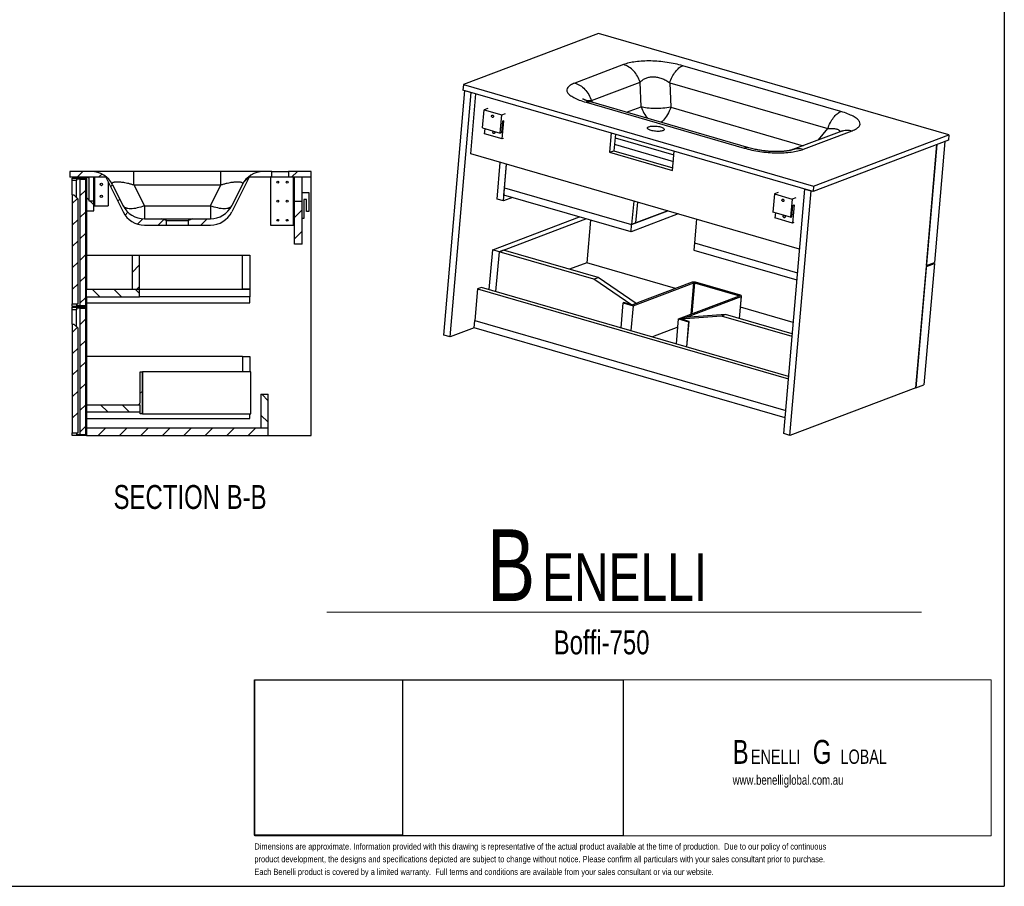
# Model space of a CAD drawing. Header units: millimetres. Extents: x 3 to 415, y 5 to 292.
# Tile 2 of 3: x 209 to 415, y 5 to 187. Entities that reach past the tile are written whole.
import ezdxf

# ---------------------------------------------------------------- set-up
doc = ezdxf.new("R2010")
doc.units = ezdxf.units.MM
doc.layers.add('FORMAT', color=179, linetype='Continuous')
doc.layers.add('LAYER_1', color=179, linetype='Continuous')
doc.styles.add('SLDTEXTSTYLE0', font='TXT', dxfattribs={"width": 0.75})

# ---------------------------------------------------------------- blocks, each defined once
blk = doc.blocks.new('BLOCK 3')
at = {"layer": 'FORMAT', "color": 179, "lineweight": 18}
for p, q in [((407.62, 51.8), (253.44, 51.8)), ((253.44, 51.8), (253.44, 19.17)), ((407.62, 19.17), (407.62, 51.8)), ((253.44, 19.17), (407.62, 19.17))]:
    blk.add_line(p, q, dxfattribs=at)
blk = doc.blocks.new('BLOCK 2')
at = {"layer": 'LAYER_1', "color": 179, "lineweight": 18}
for p, q in [((407.62, 51.8), (253.44, 51.8)), ((253.44, 51.8), (253.44, 19.17)), ((407.62, 19.17), (407.62, 51.8)), ((253.44, 19.17), (407.62, 19.17))]:
    blk.add_line(p, q, dxfattribs=at)
at = {"color": 7, "linetype": 'Continuous'}
blk.add_blockref('BLOCK 3', (0, 0), dxfattribs=at)
blk = doc.blocks.new('SW_NOTE_0')
at = {"layer": 'FORMAT', "color": 0, "attachment_point": 1, "style": 'SLDTEXTSTYLE0'}
for s, insert, char_height in [('B', (0, 19.34), 15), ('ENELLI', (11.48, 14.36), 10)]:
    blk.add_mtext(s, dxfattribs=dict(at, insert=insert, char_height=char_height))
blk = doc.blocks.new('SW_NOTE_0_1')
at = {"layer": 'FORMAT', "color": 0, "attachment_point": 1, "style": 'SLDTEXTSTYLE0'}
for s, insert, char_height in [('B', (0, 6.45), 5), ('G', (16.78, 6.45), 5), ('ENELLI', (3.83, 4.45), 3), ('LOBAL', (22.59, 4.45), 3)]:
    blk.add_mtext(s, dxfattribs=dict(at, insert=insert, char_height=char_height))

msp = doc.modelspace()

# ---------------------------------------------------------------- hatches: boundary and pattern name
at = {"layer": 'FORMAT', "linetype": 'Continuous', "lineweight": 18}
h = msp.add_hatch(dxfattribs=at)
h.set_pattern_fill('ANSI31', color=256, style=0)
edge = h.paths.add_edge_path(flags=0)
edge.add_line((238.8907, 145.1033), (235.2308, 145.1033))
edge.add_arc((235.2308, 150.1033), 5, 206.565051, 270, ccw=False)
edge.add_line((230.7587, 147.8672), (228.5726, 152.2394))
edge.add_arc((224.1005, 150.0033), 5, 26.565051, 90)
edge.add_line((224.1005, 155.0033), (219.6407, 155.0033))
edge.add_line((219.6407, 155.0033), (219.6407, 153.8033))
edge.add_line((219.6407, 153.8033), (227.1407, 153.8033))
edge.add_line((227.1407, 153.8033), (230.7587, 146.5672))
edge.add_arc((235.2308, 148.8033), 5, 206.565051, 270)
edge.add_line((235.2308, 143.8033), (239.8907, 143.8033))
edge.add_line((239.8907, 143.8033), (239.8907, 144.7956))
edge.add_line((239.8907, 144.7956), (238.8907, 145.1033))
h = msp.add_hatch(dxfattribs=at)
h.set_pattern_fill('ANSI31', color=256, style=0)
edge = h.paths.add_edge_path(flags=0)
edge.add_line((249.0505, 145.1033), (245.3907, 145.1033))
edge.add_line((245.3907, 145.1033), (244.3907, 144.7956))
edge.add_line((244.3907, 144.7956), (244.3907, 143.8033))
edge.add_line((244.3907, 143.8033), (249.0505, 143.8033))
edge.add_arc((249.0505, 148.8033), 5, 270, 333.434949)
edge.add_line((253.5226, 146.5672), (257.1407, 153.8033))
edge.add_line((257.1407, 153.8033), (261.8907, 153.8033))
edge.add_line((261.8907, 153.8033), (261.8907, 155.0033))
edge.add_line((261.8907, 155.0033), (260.1808, 155.0033))
edge.add_arc((260.1808, 150.0033), 5, 90, 153.434949)
edge.add_line((255.7087, 152.2394), (253.5226, 147.8672))
edge.add_arc((249.0505, 150.1033), 5, 270, 333.434949, ccw=False)
h = msp.add_hatch(dxfattribs=at)
h.set_pattern_fill('ANSI31', color=256, style=0)
h.paths.add_polyline_path([(270.1407, 153.8033), (270.1407, 155.0033), (265.3907, 155.0033), (265.3907, 153.8033)], flags=0)
h = msp.add_hatch(dxfattribs=at)
h.set_pattern_fill('ANSI31', color=256, angle=90, style=0)
h.paths.add_polyline_path([(221.0407, 153.4033), (222.9407, 153.4033), (222.9407, 153.1533), (223.1407, 153.1533), (223.1407, 153.6033), (220.1407, 153.6033), (220.1407, 153.1033), (221.0407, 153.1033)], flags=0)
h = msp.add_hatch(dxfattribs=at)
h.set_pattern_fill('ANSI31', color=256, style=0)
h.paths.add_polyline_path([(222.9407, 153.4033), (221.7407, 153.4033), (221.7407, 127.0033), (222.9407, 127.0033)], flags=0)
h = msp.add_hatch(dxfattribs=at)
h.set_pattern_fill('ANSI31', color=256, angle=90, style=0)
h.paths.add_polyline_path([(224.6407, 146.8033), (224.6407, 148.8033), (223.6407, 148.8033), (223.6407, 153.8033), (223.1407, 153.8033), (223.1407, 146.8033)], flags=0)
h = msp.add_hatch(dxfattribs=at)
h.set_pattern_fill('ANSI31', color=256, style=0)
h.paths.add_polyline_path([(220.1407, 127.3033), (221.3407, 127.3033), (221.3407, 149.2033), (220.4407, 150.1033), (220.1407, 150.1033)], flags=0)
h = msp.add_hatch(dxfattribs=at)
h.set_pattern_fill('ANSI31', color=256, style=0)
h.paths.add_polyline_path([(266.6407, 139.8033), (268.2407, 139.8033), (268.2407, 148.8033), (266.6407, 148.8033)], flags=0)
h = msp.add_hatch(dxfattribs=at)
h.set_pattern_fill('ANSI31', color=256, style=0)
h.paths.add_polyline_path([(234.2407, 137.5033), (232.6407, 137.5033), (232.6407, 130.4033), (234.2407, 130.4033)], flags=0)
h = msp.add_hatch(dxfattribs=at)
h.set_pattern_fill('ANSI31', color=256, angle=90, style=0)
h.paths.add_polyline_path([(223.1407, 130.4033), (223.1407, 128.8033), (234.2407, 128.8033), (234.2407, 130.4033)], flags=0)
h = msp.add_hatch(dxfattribs=at)
h.set_pattern_fill('ANSI31', color=256, angle=90, style=0)
h.paths.add_polyline_path([(221.0407, 127.0033), (221.0407, 127.3033), (220.1407, 127.3033), (220.1407, 126.8033), (223.1407, 126.8033), (223.1407, 127.2533), (222.9407, 127.2533), (222.9407, 127.0033)], flags=0)
h = msp.add_hatch(dxfattribs=at)
h.set_pattern_fill('ANSI31', color=256, angle=90, style=0)
h.paths.add_polyline_path([(221.0407, 126.4033), (222.9407, 126.4033), (222.9407, 126.1533), (223.1407, 126.1533), (223.1407, 126.6033), (220.1407, 126.6033), (220.1407, 126.1033), (221.0407, 126.1033)], flags=0)
h = msp.add_hatch(dxfattribs=at)
h.set_pattern_fill('ANSI31', color=256, style=0)
h.paths.add_polyline_path([(222.9407, 126.4033), (221.7407, 126.4033), (221.7407, 100.0033), (222.9407, 100.0033)], flags=0)
h = msp.add_hatch(dxfattribs=at)
h.set_pattern_fill('ANSI31', color=256, style=0)
h.paths.add_polyline_path([(220.1407, 100.3033), (221.3407, 100.3033), (221.3407, 122.2033), (220.4407, 123.1033), (220.1407, 123.1033)], flags=0)
h = msp.add_hatch(dxfattribs=at)
h.set_pattern_fill('ANSI31', color=256, style=0)
edge = h.paths.add_edge_path(flags=0)
edge.add_line((233.8407, 106.1033), (234.3407, 106.1033))
edge.add_line((234.3407, 106.1033), (234.3407, 104.3033))
edge.add_line((234.3407, 104.3033), (234.7407, 104.3033))
edge.add_line((234.7407, 104.3033), (234.7407, 113.1033))
edge.add_line((234.7407, 113.1033), (234.3407, 113.1033))
edge.add_line((234.3407, 113.1033), (234.3407, 106.7033))
edge.add_arc((233.8407, 106.7033), 0.5, 270, 360, ccw=False)
edge.add_line((233.8407, 106.2033), (233.8407, 106.1033))
h = msp.add_hatch(dxfattribs=at)
h.set_pattern_fill('ANSI31', color=256, angle=90, style=0)
h.paths.add_polyline_path([(259.6407, 101.4033), (261.1407, 101.4033), (261.1407, 108.4033), (259.6407, 108.4033)], flags=0)
h = msp.add_hatch(dxfattribs=at)
h.set_pattern_fill('ANSI31', color=256, angle=90, style=0)
h.paths.add_polyline_path([(234.3407, 106.2033), (223.1407, 106.2033), (223.1407, 104.7033), (234.3407, 104.7033)], flags=0)
h = msp.add_hatch(dxfattribs=at)
h.set_pattern_fill('ANSI31', color=256, style=0)
h.paths.add_polyline_path([(223.1407, 101.4033), (223.1407, 99.8033), (261.1407, 99.8033), (261.1407, 101.4033)], flags=0)
h = msp.add_hatch(dxfattribs=at)
h.set_pattern_fill('ANSI31', color=256, angle=90, style=0)
h.paths.add_polyline_path([(221.0407, 100.0033), (221.0407, 100.3033), (220.1407, 100.3033), (220.1407, 99.8033), (223.1407, 99.8033), (223.1407, 100.2533), (222.9407, 100.2533), (222.9407, 100.0033)], flags=0)

# ---------------------------------------------------------------- linework, layer by layer
at = {"color": 7, "linetype": 'Continuous', "lineweight": 25}
for p, q in [((330.3475, 183.9144), (302.0195, 173.209)), ((403.6653, 162.689), (330.3475, 183.9144)), ((335.5642, 177.3859), (325.3595, 173.5295)), ((381.0596, 167.5636), (347.9498, 177.1489)), ((302.0195, 173.209), (301.9214, 172.0717)), ((302.0195, 173.209), (375.3373, 151.9837)), ((328.8175, 169.8435), (339.0222, 173.6999)), ((339.239, 168.5715), (339.0222, 173.6999)), ((345.215, 173.5814), (345.4318, 168.453)), ((345.215, 173.5814), (378.3248, 163.9962)), ((297.9146, 120.7753), (302.3333, 171.9525)), ((299.2326, 120.3937), (303.6513, 171.5709)), ((375.2392, 150.8464), (301.9214, 172.0717)), ((302.3333, 171.9525), (303.6513, 171.5709)), ((303.5715, 158.7055), (304.6572, 171.2797)), ((327.7105, 169.5003), (360.8203, 159.9151)), ((361.8019, 159.9791), (328.6918, 169.5645)), ((306.0241, 164.1256), (306.3514, 167.9165)), ((307.1367, 168.2133), (306.3514, 167.9165)), ((306.3514, 167.9165), (310.0585, 166.8433)), ((310.0585, 166.8433), (310.8438, 167.1401)), ((309.7311, 163.0524), (310.0585, 166.8433)), ((310.2162, 165.5277), (310.0116, 163.1584)), ((310.1694, 161.8428), (310.4967, 165.6337)), ((310.4967, 165.6337), (310.2162, 165.5277)), ((306.0241, 164.1256), (309.7311, 163.0524)), ((306.4623, 162.916), (306.5535, 163.9723)), ((310.1694, 161.8428), (306.4623, 162.916)), ((310.0116, 163.1584), (309.7311, 163.0524)), ((332.9958, 163.0758), (332.6466, 159.0311)), ((381.2341, 163.4731), (371.0292, 159.6166)), ((373.2059, 159.6781), (383.4106, 163.5345)), ((310.3937, 161.9276), (310.1694, 161.8428)), ((333.8428, 162.8305), (333.5441, 159.3703)), ((403.5671, 161.5517), (375.2392, 150.8464)), ((375.3373, 151.9837), (403.6653, 162.689)), ((402.8502, 161.2808), (400.6654, 135.9764)), ((403.6653, 162.689), (403.5671, 161.5517)), ((332.6466, 159.0311), (333.5441, 159.3703)), ((332.6466, 159.0311), (345.8273, 155.2153)), ((333.5441, 159.3703), (345.8777, 155.7997)), ((333.661, 160.725), (333.8566, 160.661)), ((333.8572, 160.6597), (345.994, 157.1462)), ((345.8273, 155.2153), (346.1765, 159.26)), ((401.1674, 160.6449), (396.7732, 109.7518)), ((398.9826, 135.3404), (401.1674, 160.6449)), ((372.4235, 138.773), (303.5715, 158.7055)), ((309.0913, 149.2399), (309.7541, 156.9157)), ((219.6407, 155.0033), (219.6407, 153.8033)), ((224.1005, 155.0033), (219.6407, 155.0033)), ((251.2366, 155.0033), (233.0448, 155.0033)), ((261.8907, 155.0033), (260.1808, 155.0033)), ((261.8907, 153.8033), (261.8907, 155.0033)), ((261.8907, 155.0033), (265.3907, 155.0033)), ((265.3907, 155.0033), (265.3907, 153.8033)), ((270.1407, 155.0033), (265.3907, 155.0033)), ((270.1407, 153.8033), (270.1407, 155.0033)), ((310.4094, 148.8583), (311.0721, 156.5341)), ((310.6467, 151.6067), (311.0721, 156.5341)), ((227.1407, 153.8033), (219.6407, 153.8033)), ((220.1407, 153.6033), (223.1407, 153.6033)), ((220.1407, 153.1033), (220.1407, 153.6033)), ((221.0407, 153.1033), (220.1407, 153.1033)), ((220.1407, 150.1033), (220.1407, 153.1033)), ((222.9407, 153.4033), (221.0407, 153.4033)), ((221.0407, 153.4033), (221.0407, 153.1033)), ((221.0407, 149.5033), (221.0407, 153.1033)), ((221.7407, 153.4033), (221.7407, 127.0033)), ((221.7407, 153.4033), (222.9407, 153.4033)), ((222.9407, 127.0033), (222.9407, 153.4033)), ((222.9407, 153.1533), (222.9407, 153.4033)), ((223.1407, 153.1533), (222.9407, 153.1533)), ((223.1407, 153.8033), (223.1407, 146.8033)), ((223.1407, 153.8033), (223.6407, 153.8033)), ((223.1407, 153.6033), (223.1407, 153.1533)), ((223.6407, 148.8033), (223.6407, 153.8033)), ((224.6407, 148.8033), (224.6407, 153.8033)), ((224.7607, 153.8033), (224.7607, 147.8033)), ((224.8107, 153.8033), (224.8107, 147.8033)), ((227.1407, 153.8033), (230.7587, 146.5672)), ((227.6407, 152.8033), (227.6407, 147.8033)), ((257.1407, 153.8033), (253.5226, 146.5672)), ((261.8907, 153.8033), (257.1407, 153.8033)), ((261.6407, 153.8033), (261.6407, 143.8033)), ((265.3907, 153.8033), (261.8907, 153.8033)), ((270.1407, 153.8033), (265.3907, 153.8033)), ((266.4707, 143.8033), (266.4707, 153.8033)), ((266.5207, 153.8033), (266.5207, 143.8033)), ((266.6407, 148.8033), (266.6407, 153.8033)), ((268.2407, 148.8033), (268.2407, 153.8033)), ((270.1407, 99.8033), (270.1407, 153.8033)), ((228.5726, 152.2394), (230.7587, 147.8672)), ((233.0448, 152.2394), (235.2308, 147.8672)), ((233.0448, 152.2394), (251.2366, 152.2394)), ((249.0505, 147.8672), (251.2366, 152.2394)), ((255.7087, 152.2394), (253.5226, 147.8672)), ((255.7545, 152.382), (255.7087, 152.2394)), ((268.2407, 150.6533), (269.6407, 150.6533)), ((269.6407, 150.6533), (269.6407, 146.6533)), ((310.5158, 150.0904), (310.6467, 151.6067)), ((310.6467, 151.6067), (337.2553, 143.9036)), ((367.9328, 150.6129), (367.1475, 150.3161)), ((369.0905, 100.17), (373.5092, 151.3472)), ((370.4086, 99.7884), (374.8273, 150.9656)), ((373.5092, 151.3472), (374.8273, 150.9656)), ((375.3373, 151.9837), (375.2392, 150.8464)), ((220.1407, 150.1033), (220.1407, 127.3033)), ((220.1407, 150.1033), (220.4407, 150.1033)), ((220.4407, 150.1033), (221.3407, 149.2033)), ((221.3407, 127.3033), (221.3407, 149.2033)), ((224.6407, 148.8033), (223.6407, 148.8033)), ((224.6407, 146.8033), (224.6407, 148.8033)), ((266.6407, 148.8033), (268.2407, 148.8033)), ((266.6407, 139.8033), (266.6407, 148.8033)), ((268.2407, 139.8033), (268.2407, 148.8033)), ((269.1407, 149.1533), (268.6407, 149.1533)), ((268.6407, 149.1533), (268.6407, 145.1533)), ((269.1407, 146.6533), (269.1407, 149.1533)), ((310.4094, 148.8583), (309.0913, 149.2399)), ((312.3016, 149.5734), (310.4094, 148.8583)), ((337.1244, 142.3872), (310.5158, 150.0904)), ((337.6807, 148.831), (337.2553, 143.9036)), ((338.1528, 144.2428), (338.5278, 148.5858)), ((367.1475, 150.3161), (366.8202, 146.5252)), ((367.1475, 150.3161), (370.8546, 149.2429)), ((370.8546, 149.2429), (370.5273, 145.452)), ((371.6399, 149.5397), (370.8546, 149.2429)), ((223.1407, 146.8033), (224.6407, 146.8033)), ((223.1407, 146.8033), (223.1407, 137.5033)), ((224.6407, 147.8033), (224.7607, 147.8033)), ((224.7607, 147.8033), (224.8107, 147.8033)), ((224.8107, 147.8033), (227.6407, 147.8033)), ((235.2308, 147.8672), (235.2308, 145.1033)), ((235.2308, 147.8672), (249.0505, 147.8672)), ((249.0505, 147.8672), (249.0505, 145.1033)), ((269.6407, 146.6533), (269.1407, 146.6533)), ((337.2553, 143.9036), (344.8227, 146.7634)), ((344.8227, 146.7634), (338.1528, 144.2428)), ((370.5273, 145.452), (366.8202, 146.5252)), ((370.8077, 145.558), (371.0123, 147.9273)), ((371.2928, 148.0333), (370.9655, 144.2424)), ((371.0123, 147.9273), (371.2928, 148.0333)), ((235.2308, 145.1033), (238.8907, 145.1033)), ((239.8907, 144.7956), (238.8907, 145.1033)), ((238.8907, 145.1033), (245.3907, 145.1033)), ((239.8907, 143.8033), (239.8907, 144.7956)), ((239.8907, 144.7956), (244.3907, 144.7956)), ((245.3907, 145.1033), (244.3907, 144.7956)), ((244.3907, 144.7956), (244.3907, 143.8033)), ((245.3907, 145.1033), (249.0505, 145.1033)), ((268.6407, 145.1533), (268.2407, 145.1533)), ((308.1748, 138.6254), (326.3687, 145.501)), ((309.4929, 138.2438), (327.6868, 145.1194)), ((328.6217, 144.8487), (327.851, 135.9217)), ((347.0206, 146.1271), (337.1244, 142.3872)), ((350.8614, 145.0152), (350.436, 140.0878)), ((367.3496, 146.372), (367.2584, 145.3156)), ((370.9655, 144.2424), (367.2584, 145.3156)), ((370.5273, 145.452), (370.8077, 145.558)), ((371.1898, 144.3272), (370.9655, 144.2424)), ((235.2308, 143.8033), (239.8907, 143.8033)), ((239.8907, 143.8033), (244.3907, 143.8033)), ((244.3907, 143.8033), (249.0505, 143.8033)), ((261.6407, 143.8033), (266.4707, 143.8033)), ((266.4707, 143.8033), (266.5207, 143.8033)), ((266.5207, 143.8033), (266.6407, 143.8033)), ((337.1244, 142.3872), (337.2553, 143.9036)), ((338.1528, 144.2428), (337.2553, 143.9036)), ((268.2407, 139.8033), (266.6407, 139.8033)), ((307.4559, 130.2983), (308.1748, 138.6254)), ((309.4929, 138.2438), (308.1748, 138.6254)), ((309.4929, 138.2438), (308.7739, 129.9167)), ((310.3904, 138.583), (309.4929, 138.2438)), ((329.3464, 132.4962), (309.4929, 138.2438)), ((330.2439, 132.8354), (310.3904, 138.583)), ((350.436, 140.0878), (350.3051, 138.5714)), ((350.3051, 138.5714), (371.8672, 132.3293)), ((350.436, 140.0878), (371.9981, 133.8456)), ((223.1407, 137.5033), (223.1407, 130.4033)), ((223.1407, 137.5033), (232.6407, 137.5033)), ((232.6407, 137.5033), (232.6407, 130.4033)), ((232.6407, 137.5033), (234.2407, 137.5033)), ((234.2407, 130.4033), (234.2407, 137.5033)), ((234.2407, 137.5033), (255.7407, 137.5033)), ((255.7407, 130.4033), (255.7407, 137.5033)), ((255.7407, 137.5033), (257.3407, 137.5033)), ((257.3407, 137.5033), (257.3407, 130.4033)), ((327.851, 135.9217), (324.2646, 134.5664)), ((346.464, 130.5333), (327.851, 135.9217)), ((396.7732, 109.7518), (398.9662, 135.1509)), ((400.6491, 135.7868), (398.4561, 110.3878)), ((398.9662, 135.1509), (400.6491, 135.7868)), ((398.9826, 135.3404), (400.6654, 135.9764)), ((400.6491, 135.7868), (400.3743, 135.8664)), ((329.3464, 132.4962), (330.2439, 132.8354)), ((337.3225, 127.0787), (329.3464, 132.4962)), ((338.22, 127.4178), (330.2439, 132.8354)), ((223.1407, 130.4033), (234.2407, 130.4033)), ((223.1407, 128.8033), (223.1407, 130.4033)), ((232.6407, 130.4033), (234.2407, 130.4033)), ((234.2407, 128.8033), (234.2407, 130.4033)), ((234.2407, 130.4033), (257.3407, 130.4033)), ((234.2407, 130.4033), (255.7407, 130.4033)), ((257.3407, 130.4033), (255.7407, 130.4033)), ((257.3407, 130.4033), (257.3407, 128.8033)), ((304.9849, 130.452), (304.4121, 123.8179)), ((305.8263, 130.77), (304.9849, 130.452)), ((304.9849, 130.452), (370.078, 111.6077)), ((370.1253, 112.1556), (305.8263, 130.77)), ((337.5398, 126.9409), (350.2734, 131.753)), ((349.9439, 131.8484), (338.5005, 127.5238)), ((350.4119, 131.7503), (359.8031, 129.0316)), ((360.0275, 129.1164), (350.6363, 131.8351)), ((223.1407, 128.8033), (234.2407, 128.8033)), ((223.1407, 128.8033), (223.1407, 127.5033)), ((257.3407, 128.8033), (234.2407, 128.8033)), ((257.3407, 127.5033), (257.3407, 128.8033)), ((347.0959, 124.1744), (359.8294, 128.9865)), ((348.7156, 124.5666), (360.1589, 128.8911)), ((359.8394, 124.2676), (360.2452, 128.9674)), ((220.1407, 127.3033), (221.0407, 127.3033)), ((220.1407, 126.8033), (220.1407, 127.3033)), ((220.1407, 127.3033), (221.3407, 127.3033)), ((223.1407, 126.8033), (220.1407, 126.8033)), ((220.1407, 126.6033), (223.1407, 126.6033)), ((220.1407, 126.1033), (220.1407, 126.6033)), ((221.0407, 126.1033), (220.1407, 126.1033)), ((220.1407, 123.1033), (220.1407, 126.1033)), ((221.0407, 127.3033), (221.0407, 127.0033)), ((221.0407, 127.0033), (222.9407, 127.0033)), ((222.9407, 126.4033), (221.0407, 126.4033)), ((221.0407, 126.4033), (221.0407, 126.1033)), ((221.0407, 122.5033), (221.0407, 126.1033)), ((221.7407, 127.0033), (222.9407, 127.0033)), ((221.7407, 126.4033), (221.7407, 100.0033)), ((221.7407, 126.4033), (222.9407, 126.4033)), ((222.9407, 127.2533), (223.1407, 127.2533)), ((222.9407, 127.0033), (222.9407, 127.2533)), ((222.9407, 126.1533), (222.9407, 126.4033)), ((222.9407, 100.0033), (222.9407, 126.4033)), ((223.1407, 126.1533), (222.9407, 126.1533)), ((223.1407, 127.5033), (223.1407, 127.2533)), ((223.1407, 127.5033), (257.3407, 127.5033)), ((223.1407, 127.2533), (223.1407, 126.8033)), ((223.1407, 126.8033), (223.1407, 126.6033)), ((223.1407, 126.6033), (223.1407, 126.1533)), ((223.1407, 126.1533), (223.1407, 116.3033)), ((335.0295, 122.3157), (335.4803, 127.5371)), ((335.5925, 127.5795), (335.4803, 127.5371)), ((335.4803, 127.5371), (337.5398, 126.9409)), ((337.3225, 127.0787), (335.5925, 127.5795)), ((337.5398, 126.9409), (337.089, 121.7195)), ((338.22, 127.4178), (337.3225, 127.0787)), ((338.1639, 127.3966), (337.3225, 127.0787)), ((371.0964, 123.4023), (360.041, 126.6028)), ((304.2812, 122.3016), (304.4121, 123.8179)), ((304.4121, 123.8179), (369.5052, 104.9736)), ((346.645, 118.9531), (347.0959, 124.1744)), ((347.0959, 124.1744), (349.1553, 123.5782)), ((356.0374, 124.7693), (347.5376, 124.1214)), ((347.5376, 124.1214), (348.4351, 124.4606)), ((347.5376, 124.1214), (348.379, 124.4394)), ((349.2675, 123.6206), (347.5376, 124.1214)), ((356.9349, 125.1084), (348.4351, 124.4606)), ((356.9349, 125.1084), (356.0374, 124.7693)), ((370.8443, 120.4827), (356.0374, 124.7693)), ((370.8948, 121.0671), (356.9349, 125.1084)), ((220.1407, 123.1033), (220.1407, 100.3033)), ((220.1407, 123.1033), (220.4407, 123.1033)), ((220.4407, 123.1033), (221.3407, 122.2033)), ((221.3407, 100.3033), (221.3407, 122.2033)), ((304.2812, 122.3016), (299.2326, 120.3937)), ((369.3743, 103.4572), (304.2812, 122.3016)), ((346.945, 122.4273), (341.6093, 120.4109)), ((349.1553, 123.5782), (348.7045, 118.3569)), ((348.8104, 118.3262), (349.2675, 123.6206)), ((349.1553, 123.5782), (349.2675, 123.6206)), ((299.2326, 120.3937), (297.9146, 120.7753)), ((223.1407, 116.3033), (223.1407, 106.2033)), ((255.7407, 116.3033), (223.1407, 116.3033)), ((255.7407, 116.3033), (257.3407, 116.3033)), ((255.7407, 116.3033), (255.7407, 113.1033)), ((257.3407, 116.3033), (257.3407, 113.1033)), ((234.3407, 113.1033), (234.7407, 113.1033)), ((234.3407, 106.7033), (234.3407, 113.1033)), ((234.7407, 113.1033), (234.7407, 104.3033)), ((234.7407, 113.1033), (234.8407, 113.1033)), ((234.8407, 113.1033), (234.8407, 104.3033)), ((257.5407, 113.1033), (234.8407, 113.1033)), ((257.5407, 104.3033), (257.5407, 113.1033)), ((396.7732, 109.7518), (370.4086, 99.7884)), ((396.7732, 109.7518), (398.4561, 110.3878)), ((259.6407, 108.4033), (261.1407, 108.4033)), ((259.6407, 108.4033), (259.6407, 101.4033)), ((261.1407, 101.4033), (261.1407, 108.4033)), ((223.1407, 106.2033), (223.1407, 104.7033)), ((223.1407, 106.2033), (234.3407, 106.2033)), ((233.8407, 106.1033), (233.8407, 106.2033)), ((234.3407, 106.1033), (233.8407, 106.1033)), ((234.3407, 104.7033), (234.3407, 106.2033)), ((234.3407, 104.3033), (234.3407, 106.1033)), ((223.1407, 104.7033), (234.3407, 104.7033)), ((223.1407, 104.7033), (223.1407, 103.3033)), ((223.1407, 103.3033), (257.3407, 103.3033)), ((223.1407, 103.3033), (223.1407, 101.4033)), ((234.7407, 104.3033), (234.3407, 104.3033)), ((234.8407, 104.3033), (234.7407, 104.3033)), ((234.8407, 104.3033), (257.5407, 104.3033)), ((257.3407, 103.3033), (257.3407, 104.3033)), ((223.1407, 101.4033), (261.1407, 101.4033)), ((223.1407, 101.4033), (223.1407, 99.8033)), ((259.6407, 101.4033), (261.1407, 101.4033)), ((261.1407, 99.8033), (261.1407, 101.4033)), ((220.1407, 100.3033), (221.3407, 100.3033)), ((220.1407, 100.3033), (221.0407, 100.3033)), ((220.1407, 99.8033), (220.1407, 100.3033)), ((223.1407, 99.8033), (220.1407, 99.8033)), ((221.0407, 100.3033), (221.0407, 100.0033)), ((221.0407, 100.0033), (222.9407, 100.0033)), ((221.7407, 100.0033), (222.9407, 100.0033)), ((222.9407, 100.2533), (223.1407, 100.2533)), ((222.9407, 100.0033), (222.9407, 100.2533)), ((223.1407, 100.2533), (223.1407, 99.8033)), ((223.1407, 99.8033), (261.1407, 99.8033)), ((261.1407, 99.8033), (270.1407, 99.8033)), ((370.4086, 99.7884), (369.0905, 100.17))]:
    msp.add_line(p, q, dxfattribs=at)
at = {"color": 8, "linetype": 'Continuous', "lineweight": 25}
for p, q in [((328.8175, 169.8435), (329.0631, 169.457)), ((336.1517, 167.4048), (339.239, 168.5715)), ((345.4318, 168.453), (373.1659, 160.4241)), ((376.3679, 161.6341), (378.3248, 163.9962)), ((333.7748, 162.0425), (346.1085, 158.4719)), ((349.7042, 125.1601), (350.2734, 131.753)), ((350.4119, 131.7503), (349.8475, 125.2143)), ((360.1589, 128.8911), (359.7617, 124.2901)), ((359.8031, 129.0316), (359.7982, 128.9747)), ((348.7156, 124.5666), (348.7082, 124.4814))]:
    msp.add_line(p, q, dxfattribs=at)
at = {"color": 7, "linetype": 'Continuous', "lineweight": 25, "flags": 128}
for points in [[(345.4318, 168.453), (345.0453, 168.3859), (344.6446, 168.3279), (344.2327, 168.2793), (343.8125, 168.2406), (343.3871, 168.212), (342.9597, 168.1938), (342.5333, 168.186), (342.1111, 168.1887), (341.6963, 168.202), (341.2917, 168.2257), (340.9004, 168.2596), (340.5253, 168.3035), (340.1691, 168.3571), (339.8344, 168.4199), (339.5236, 168.4916), (339.239, 168.5715)], [(308.1149, 166.3374), (308.0377, 166.3782), (307.9753, 166.4489), (307.9373, 166.5387), (307.9294, 166.6339), (307.9529, 166.7201), (308.0042, 166.784), (308.0755, 166.816), (308.1558, 166.8113), (308.2331, 166.7704), (308.2955, 166.6997), (308.3335, 166.6099), (308.3413, 166.5147), (308.3178, 166.4286), (308.2665, 166.3646), (308.1953, 166.3326), (308.1149, 166.3374)], [(308.3649, 162.948), (308.2877, 162.9889), (308.2253, 163.0596), (308.1873, 163.1494), (308.1794, 163.2446), (308.2029, 163.3307), (308.2542, 163.3946), (308.3255, 163.4267), (308.4058, 163.4219), (308.4831, 163.381), (308.5455, 163.3103), (308.5835, 163.2205), (308.5913, 163.1253), (308.5678, 163.0392), (308.5165, 162.9753), (308.4453, 162.9432), (308.3649, 162.948)], [(340.883, 164.3916), (341.0374, 164.4401), (341.2179, 164.4792), (341.4211, 164.508), (341.6426, 164.5259), (341.878, 164.5326), (342.1224, 164.5279), (342.371, 164.512), (342.6187, 164.4851), (342.8604, 164.4478), (343.0911, 164.4008), (343.3063, 164.3452), (343.5015, 164.2821), (343.6727, 164.2126), (343.8165, 164.1383), (343.9299, 164.0607), (344.0106, 163.9813), (344.057, 163.9018), (344.0681, 163.8237), (344.0438, 163.7487), (343.9844, 163.6783), (343.8913, 163.6139), (343.7663, 163.5569), (343.6119, 163.5083), (343.4313, 163.4693), (343.2282, 163.4405), (343.0067, 163.4226), (342.7713, 163.4159), (342.5268, 163.4206), (342.2782, 163.4365), (342.0306, 163.4634), (341.7889, 163.5007), (341.5581, 163.5477), (341.343, 163.6033), (341.1478, 163.6664), (340.9766, 163.7359), (340.8328, 163.8102), (340.7194, 163.8878), (340.6387, 163.9672), (340.5923, 164.0467), (340.5811, 164.1248), (340.6055, 164.1998), (340.6648, 164.2702), (340.758, 164.3346), (340.883, 164.3916)], [(333.6618, 160.7334), (333.7164, 160.7092), (333.8572, 160.6597)], [(368.9519, 149.2109), (369.0292, 149.1701), (369.0916, 149.0993), (369.1296, 149.0096), (369.1374, 148.9143), (369.1139, 148.8282), (369.0626, 148.7643), (368.9914, 148.7323), (368.911, 148.737), (368.8338, 148.7779), (368.7714, 148.8486), (368.7334, 148.9384), (368.7255, 149.0336), (368.749, 149.1197), (368.8003, 149.1837), (368.8716, 149.2157), (368.9519, 149.2109)], [(235.2308, 147.8672), (234.8406, 147.7193), (234.4533, 147.5889), (234.0717, 147.4769), (233.6985, 147.3841), (233.3366, 147.3112), (232.9885, 147.2587), (232.6569, 147.2271), (232.3441, 147.2165), (232.0524, 147.2271), (231.784, 147.2587), (231.5408, 147.3112), (231.3247, 147.3841), (231.1371, 147.4769), (230.9796, 147.5889), (230.8531, 147.7193), (230.7587, 147.8672)], [(253.5226, 147.8672), (253.4282, 147.7193), (253.3018, 147.5889), (253.1442, 147.4769), (252.9566, 147.3841), (252.7405, 147.3112), (252.4973, 147.2587), (252.2289, 147.2271), (251.9372, 147.2165), (251.6244, 147.2271), (251.2928, 147.2587), (250.9447, 147.3112), (250.5828, 147.3841), (250.2096, 147.4769), (249.828, 147.5889), (249.4407, 147.7193), (249.0505, 147.8672)], [(369.2019, 145.8215), (369.2792, 145.7807), (369.3416, 145.71), (369.3796, 145.6202), (369.3874, 145.525), (369.3639, 145.4388), (369.3126, 145.3749), (369.2414, 145.3429), (369.161, 145.3477), (369.0838, 145.3885), (369.0214, 145.4592), (368.9834, 145.549), (368.9755, 145.6442), (368.999, 145.7304), (369.0503, 145.7943), (369.1216, 145.8263), (369.2019, 145.8215)], [(359.8031, 129.0316), (359.8181, 129.0265), (359.8304, 129.0208), (359.8395, 129.0147), (359.845, 129.0085), (359.8467, 129.0023), (359.8446, 128.9965), (359.8388, 128.9911), (359.8294, 128.9865)], [(360.1589, 128.8911), (360.2057, 128.9141), (360.2349, 128.9408), (360.2453, 128.9701), (360.2366, 129.001), (360.2091, 129.0323), (360.1638, 129.0627), (360.1025, 129.0911), (360.0275, 129.1164)], [(348.6303, 124.4755), (348.6292, 124.4876), (348.6396, 124.5169), (348.6688, 124.5436), (348.7156, 124.5666)]]:
    msp.add_lwpolyline(points, dxfattribs=at)
at = {"color": 8, "linetype": 'Continuous', "lineweight": 25, "flags": 128}
msp.add_lwpolyline([(345.4318, 168.453), (345.2856, 168.0564), (345.1235, 167.6712), (344.9468, 167.3001), (344.7568, 166.9459), (344.5548, 166.6111), (344.3423, 166.2981), (344.1209, 166.0092), (343.8921, 165.7465), (343.6576, 165.512), (343.4191, 165.3072), (343.4132, 165.3026)], dxfattribs=at)
at = {"color": 7, "linetype": 'Continuous', "lineweight": 25}
for centre, radius in [((263.1407, 152.8033), 0.2), ((265.1407, 152.8033), 0.2), ((226.2407, 152.3033), 0.25), ((226.2407, 149.8033), 0.25), ((263.1407, 148.8033), 0.2), ((265.1407, 148.8033), 0.2), ((263.1407, 144.8033), 0.2), ((265.1407, 144.8033), 0.2)]:
    msp.add_circle(centre, radius, dxfattribs=at)
at = {"color": 8, "linetype": 'Continuous', "lineweight": 25}
msp.add_arc((344.9906, 170.3195), 6.0113, 196.904704, 224.855102, dxfattribs=at)
at = {"color": 7, "linetype": 'Continuous', "lineweight": 25}
for centre, radius, start, end in [((224.1005, 150.0033), 5, 26.565051, 90), ((260.1808, 150.0033), 5, 90, 153.434949), ((235.2308, 150.1033), 5, 206.565051, 270), ((235.2308, 148.8033), 5, 206.565051, 270), ((249.0505, 150.1033), 5, 270, 333.434949), ((249.0505, 148.8033), 5, 270, 333.434949), ((350.2664, 130.607), 1.2826, 73.242068, 104.565264), ((350.3379, 131.5047), 0.2565, 73.242068, 104.565264), ((338.21, 128.5187), 1.0364, 264.982496, 286.279897), ((233.8407, 106.7033), 0.5, 270, 0)]:
    msp.add_arc(centre, radius, start, end, dxfattribs=at)
for points, knots in [([(347.9498, 177.1489), (347.4349, 177.2979), (346.8983, 177.4328), (345.7974, 177.6701), (345.2331, 177.7726), (344.0933, 177.9422), (343.5178, 178.0094), (342.3725, 178.1062), (341.8026, 178.136), (340.6852, 178.1574), (340.1377, 178.149), (339.0808, 178.0943), (338.5716, 178.0479), (337.6062, 177.9186), (337.1501, 177.8356), (336.3044, 177.6355), (335.9149, 177.5184), (335.5642, 177.3859)], [0, 0, 0, 0, 0.125, 0.125, 0.25, 0.25, 0.375, 0.375, 0.5, 0.5, 0.625, 0.625, 0.75, 0.75, 0.875, 0.875, 1, 1, 1, 1]), ([(339.0222, 173.6999), (338.886, 174.1401), (338.7001, 174.5668), (338.2431, 175.3607), (337.972, 175.7279), (337.3652, 176.3747), (337.0295, 176.6544), (336.319, 177.105), (335.9443, 177.2759), (335.5642, 177.3859)], [0, 0, 0, 0, 0.25, 0.25, 0.5, 0.5, 0.75, 0.75, 1, 1, 1, 1]), ([(345.215, 173.5814), (345.3645, 174.0162), (345.5438, 174.4359), (345.9487, 175.2133), (346.1742, 175.5709), (346.6541, 176.197), (346.9085, 176.4653), (347.427, 176.8924), (347.691, 177.0511), (347.9498, 177.1489)], [0, 0, 0, 0, 0.25, 0.25, 0.5, 0.5, 0.75, 0.75, 1, 1, 1, 1]), ([(325.3595, 173.5295), (325.0089, 173.397), (324.7095, 173.2537), (324.222, 172.95), (324.0337, 172.7895), (323.7742, 172.4558), (323.7026, 172.2827), (323.6785, 171.929), (323.7259, 171.7484), (323.938, 171.3849), (324.1028, 171.202), (324.5448, 170.8393), (324.8223, 170.6595), (325.4814, 170.3083), (325.8634, 170.1369), (326.7204, 169.8074), (327.1956, 169.6494), (327.7105, 169.5003)], [0, 0, 0, 0, 0.125, 0.125, 0.25, 0.25, 0.375, 0.375, 0.5, 0.5, 0.625, 0.625, 0.75, 0.75, 0.875, 0.875, 1, 1, 1, 1]), ([(325.3595, 173.5295), (325.7396, 173.4195), (326.1143, 173.2486), (326.8248, 172.798), (327.1605, 172.5183), (327.7673, 171.8714), (328.0384, 171.5043), (328.4955, 170.7104), (328.6813, 170.2837), (328.8175, 169.8435)], [0, 0, 0, 0, 0.25, 0.25, 0.5, 0.5, 0.75, 0.75, 1, 1, 1, 1]), ([(339.0222, 173.6999), (339.1923, 173.8883), (339.3825, 174.0563), (339.7973, 174.3461), (340.022, 174.4681), (340.4992, 174.6624), (340.7517, 174.7349), (341.2773, 174.8281), (341.5504, 174.8489), (342.1091, 174.8382), (342.3948, 174.8067), (342.9702, 174.6925), (343.26, 174.6096), (343.8354, 174.3951), (344.1209, 174.2634), (344.6794, 173.9549), (344.9523, 173.7781), (345.215, 173.5814)], [0, 0, 0, 0, 0.125, 0.125, 0.25, 0.25, 0.375, 0.375, 0.5, 0.5, 0.625, 0.625, 0.75, 0.75, 0.875, 0.875, 1, 1, 1, 1]), ([(328.6941, 169.5643), (328.6009, 169.5916), (328.4157, 169.6457), (328.173, 169.7238), (327.9745, 169.7912), (327.8317, 169.8423), (327.7355, 169.8782), (327.6663, 169.9046), (327.6035, 169.9291), (327.5088, 169.9669), (327.3952, 170.0145), (327.2849, 170.0638), (327.2028, 170.1027), (327.1416, 170.133), (327.0794, 170.1654), (327.0295, 170.1937), (327.0228, 170.1975), (327.0193, 170.1995)], [0, 0, 0, 0, 0.10346074, 0.20541213, 0.28642289, 0.34747074, 0.38929883, 0.4149372, 0.44530985, 0.48485118, 0.56521412, 0.63818605, 0.69297551, 0.74534142, 0.80846013, 0.89937572, 1, 1, 1, 1]), ([(378.3248, 163.9962), (378.4743, 164.4309), (378.6536, 164.8506), (379.0585, 165.628), (379.284, 165.9857), (379.7639, 166.6117), (380.0183, 166.8801), (380.5368, 167.3072), (380.8008, 167.4659), (381.0596, 167.5636)], [0, 0, 0, 0, 0.25, 0.25, 0.5, 0.5, 0.75, 0.75, 1, 1, 1, 1]), ([(383.4106, 163.5345), (383.7612, 163.667), (384.0606, 163.8102), (384.5481, 164.114), (384.7364, 164.2745), (384.9959, 164.6081), (385.0675, 164.7812), (385.0916, 165.135), (385.0442, 165.3156), (384.8321, 165.6791), (384.6673, 165.862), (384.2253, 166.2246), (383.9479, 166.4044), (383.2887, 166.7556), (382.9068, 166.927), (382.0497, 167.2565), (381.5745, 167.4146), (381.0596, 167.5636)], [0, 0, 0, 0, 0.125, 0.125, 0.25, 0.25, 0.375, 0.375, 0.5, 0.5, 0.625, 0.625, 0.75, 0.75, 0.875, 0.875, 1, 1, 1, 1]), ([(381.3137, 163.5042), (381.3138, 163.5043), (381.3157, 163.5054), (381.3061, 163.5012), (381.2835, 163.4921), (381.2516, 163.4798), (381.2339, 163.473)], [0, 0, 0, 0, 0.0163684, 0.26979511, 0.59563698, 1, 1, 1, 1]), ([(360.8203, 159.9151), (361.3353, 159.766), (361.8718, 159.6311), (362.9728, 159.3938), (363.537, 159.2913), (364.6768, 159.1217), (365.2523, 159.0546), (366.3976, 158.9577), (366.9675, 158.9279), (368.0849, 158.9065), (368.6325, 158.9149), (369.6893, 158.9697), (370.1985, 159.0161), (371.1639, 159.1454), (371.62, 159.2283), (372.4657, 159.4284), (372.8552, 159.5455), (373.2059, 159.6781)], [0, 0, 0, 0, 0.125, 0.125, 0.25, 0.25, 0.375, 0.375, 0.5, 0.5, 0.625, 0.625, 0.75, 0.75, 0.875, 0.875, 1, 1, 1, 1]), ([(371.0292, 159.6166), (370.9785, 159.5983), (370.8848, 159.5646), (370.7102, 159.5128), (370.5386, 159.4681), (370.3705, 159.4292), (370.1844, 159.3906), (369.9774, 159.3527), (369.7454, 159.3163), (369.525, 159.2863), (369.3051, 159.2605), (369.0652, 159.2366), (368.7811, 159.2134), (368.4225, 159.1918), (367.9946, 159.1766), (367.5344, 159.1721), (367.0867, 159.1787), (366.68, 159.1932), (366.3192, 159.2128), (366.0062, 159.2348), (365.707, 159.2599), (365.3737, 159.2924), (364.9599, 159.3397), (364.4555, 159.4078), (363.9265, 159.4926), (363.3897, 159.5924), (362.8603, 159.7048), (362.3185, 159.8343), (361.9747, 159.9313), (361.8035, 159.9797)], [0, 0, 0, 0, 0.04727117, 0.0873094, 0.12031133, 0.14762516, 0.17224993, 0.20772096, 0.23667223, 0.26318491, 0.28852714, 0.3130009, 0.34230638, 0.37868396, 0.42216462, 0.46703448, 0.50744189, 0.54340292, 0.57489341, 0.60186702, 0.62476861, 0.65257151, 0.68873858, 0.73348046, 0.78711519, 0.83344892, 0.88526841, 0.94284615, 1, 1, 1, 1]), ([(233.0448, 155.0033), (232.4197, 155.0033), (231.8056, 155.0033), (230.6172, 155.0033), (230.0429, 155.0033), (228.9511, 155.0033), (228.4334, 155.0033), (227.4699, 155.0033), (227.024, 155.0033), (226.2171, 155.0033), (225.8561, 155.0033), (225.2292, 155.0033), (224.9635, 155.0033), (224.5351, 155.0033), (224.3726, 155.0033), (224.1552, 155.0033), (224.1005, 155.0033), (224.1005, 155.0033)], [0, 0, 0, 0, 0.125, 0.125, 0.25, 0.25, 0.375, 0.375, 0.5, 0.5, 0.625, 0.625, 0.75, 0.75, 0.875, 0.875, 1, 1, 1, 1]), ([(251.2366, 152.2394), (251.2366, 152.652), (251.2366, 153.0358), (251.2366, 153.7169), (251.2366, 154.014), (251.2366, 154.4991), (251.2366, 154.6869), (251.2366, 154.939), (251.2366, 155.0033), (251.2366, 155.0033)], [0, 0, 0, 0, 0.25, 0.25, 0.5, 0.5, 0.75, 0.75, 1, 1, 1, 1]), ([(260.1808, 155.0033), (260.1808, 155.0033), (260.1261, 155.0033), (259.9087, 155.0033), (259.7462, 155.0033), (259.3178, 155.0033), (259.0521, 155.0033), (258.4253, 155.0033), (258.0642, 155.0033), (257.2573, 155.0033), (256.8114, 155.0033), (255.8479, 155.0033), (255.3302, 155.0033), (254.2384, 155.0033), (253.6641, 155.0033), (252.4757, 155.0033), (251.8616, 155.0033), (251.2366, 155.0033)], [0, 0, 0, 0, 0.125, 0.125, 0.25, 0.25, 0.375, 0.375, 0.5, 0.5, 0.625, 0.625, 0.75, 0.75, 0.875, 0.875, 1, 1, 1, 1])]:
    msp.add_open_spline(points, degree=3, knots=knots, dxfattribs=at)
at = {"color": 8, "linetype": 'Continuous', "lineweight": 25}
for points, knots in [([(328.6889, 169.5541), (328.6139, 169.5759), (328.425, 169.6307), (328.0958, 169.6187), (327.8389, 169.5398), (327.7105, 169.5003)], [0, 0, 0, 0, 0.24759707, 0.62379853, 1, 1, 1, 1]), ([(327.8004, 169.8542), (327.8045, 169.856), (327.8661, 169.8836), (328.0622, 169.8991), (328.3942, 169.8967), (328.6742, 169.8615), (328.8175, 169.8435)], [0, 0, 0, 0, 0.022477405, 0.333524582, 0.658737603, 1, 1, 1, 1]), ([(378.3248, 163.9962), (378.5308, 164.0073), (378.9331, 164.029), (379.4768, 164.0178), (379.9119, 163.9738), (380.2415, 163.9033), (380.4825, 163.8163), (380.663, 163.7068), (380.7771, 163.5741), (380.8279, 163.4418), (380.8137, 163.3485), (380.8082, 163.3121)], [0, 0, 0, 0, 0.15436577, 0.3014719, 0.44217126, 0.54628096, 0.64564697, 0.74424756, 0.84108917, 0.93793006, 1, 1, 1, 1]), ([(381.2352, 163.469), (381.3933, 163.5226), (381.7264, 163.6355), (382.2675, 163.6932), (382.8381, 163.6736), (383.2198, 163.5809), (383.4106, 163.5345)], [0, 0, 0, 0, 0.23145055, 0.4876337, 0.74381685, 1, 1, 1, 1]), ([(361.8005, 159.9684), (361.7249, 159.9904), (361.5355, 160.0455), (361.2056, 160.0335), (360.9488, 159.9545), (360.8203, 159.9151)], [0, 0, 0, 0, 0.24905998, 0.62452999, 1, 1, 1, 1]), ([(371.035, 159.614), (371.1916, 159.667), (371.5233, 159.7794), (372.0628, 159.8367), (372.6334, 159.8172), (373.0151, 159.7244), (373.2059, 159.6781)], [0, 0, 0, 0, 0.22978222, 0.48652148, 0.74326074, 1, 1, 1, 1]), ([(228.5271, 152.3811), (228.5219, 152.3957), (228.4956, 152.4696), (228.5228, 152.5839), (228.6152, 152.7061), (228.7713, 152.7914), (228.9633, 152.848), (229.2063, 152.8823), (229.4997, 152.8939), (229.8393, 152.8823), (230.2197, 152.848), (230.6378, 152.7915), (231.1351, 152.706), (231.7165, 152.5846), (232.3761, 152.4254), (232.8183, 152.3024), (233.0448, 152.2394)], [0, 0, 0, 0, 0.02315061, 0.117207, 0.20716704, 0.27373247, 0.33726489, 0.40030791, 0.46222628, 0.5241442, 0.58718768, 0.65071962, 0.71728553, 0.80724512, 0.9013017, 1, 1, 1, 1]), ([(251.2366, 152.2394), (251.463, 152.3024), (251.9052, 152.4254), (252.5648, 152.5846), (253.1462, 152.706), (253.6435, 152.7915), (254.0616, 152.848), (254.442, 152.8823), (254.7817, 152.8939), (255.075, 152.8823), (255.318, 152.848), (255.51, 152.7914), (255.6661, 152.7061), (255.7585, 152.5839), (255.7857, 152.4699), (255.7596, 152.3963), (255.7545, 152.382)], [0, 0, 0, 0, 0.09874696, 0.19284996, 0.28285459, 0.34945301, 0.41301691, 0.47609119, 0.53804024, 0.59998884, 0.66306357, 0.726627, 0.7932259, 0.88323008, 0.97733327, 1, 1, 1, 1])]:
    msp.add_open_spline(points, degree=3, knots=knots, dxfattribs=at)
at = {"color": 7, "linetype": 'Continuous', "lineweight": 25}
msp.add_open_spline([(233.0448, 152.2394), (233.0448, 152.3769), (233.0448, 152.6456), (233.0448, 153.0262), (233.0448, 153.3811), (233.0448, 153.7073), (233.0448, 154.0019), (233.0448, 154.2626), (233.0448, 154.487), (233.0448, 154.6733), (233.0448, 154.8198), (233.0448, 154.9254), (233.0448, 154.9891), (233.0448, 155.0033), (233.0448, 155.0033)], degree=3, dxfattribs=at)
at = {"layer": 'FORMAT'}
for p, q in [((415.2814, 292.2451), (415.2814, 5.4475)), ((258.2638, 16.1164), (258.2638, 48.6256)), ((258.2638, 48.6256), (289.2597, 48.6256)), ((258.3659, 15.9942), (258.3659, 48.6256)), ((258.3659, 48.6256), (335.4578, 48.6256)), ((289.2597, 48.6256), (289.2597, 16.1164)), ((335.4578, 48.6256), (335.4578, 15.9942)), ((289.2597, 16.1164), (258.2638, 16.1164)), ((335.4578, 15.9942), (258.3659, 15.9942)), ((2.9641, 5.4475), (415.2814, 5.4475))]:
    msp.add_line(p, q, dxfattribs=at)
at = {"layer": 'FORMAT', "color": 179, "lineweight": 18}
for p, q in [((273.3979, 62.8392), (397.9086, 62.8392)), ((258.3659, 15.9942), (258.3659, 48.6256)), ((258.3659, 48.6256), (412.5497, 48.6256)), ((412.5497, 48.6256), (412.5497, 15.9942)), ((412.5497, 15.9942), (258.3659, 15.9942))]:
    msp.add_line(p, q, dxfattribs=at)
at = {"layer": 'FORMAT', "lineweight": 18}
for p, q in [((258.2638, 16.1164), (258.2638, 48.6256)), ((258.2638, 48.6256), (289.2597, 48.6256)), ((258.3659, 15.9942), (258.3659, 48.6256)), ((258.3659, 48.6256), (335.4578, 48.6256)), ((289.2597, 48.6256), (289.2597, 16.1164)), ((335.4578, 48.6256), (335.4578, 15.9942)), ((289.2597, 16.1164), (258.2638, 16.1164)), ((335.4578, 15.9942), (258.3659, 15.9942))]:
    msp.add_line(p, q, dxfattribs=at)

# ---------------------------------------------------------------- block references
at = {"layer": 'FORMAT'}
for name, p in [('SW_NOTE_0', (307.0025, 60.7929)), ('BLOCK 2', (4.9256, -3.1736)), ('SW_NOTE_0_1', (358.4004, 29.6197))]:
    msp.add_blockref(name, p, dxfattribs=at)

# ---------------------------------------------------------------- texts
at = {"layer": 'FORMAT', "style": 'SLDTEXTSTYLE0'}
for s, insert, char_height, attachment_point in [('SECTION B-B', (244.7952, 89.4131), 5, 2), ('Boffi-750', (320.926, 58.9847), 5, 1), ('www.benelliglobal.com.au', (358.4004, 28.7024), 2, 1)]:
    msp.add_mtext(s, dxfattribs=dict(at, insert=insert, char_height=char_height, attachment_point=attachment_point))
at = {"layer": 'LAYER_1', "color": 179, "char_height": 1.3, "attachment_point": 1, "style": 'SLDTEXTSTYLE0'}
for s, insert in [('Dimensions are approximate. Information provided with this drawing is representative of the actual product available at the time of production.  Due to our policy of continuous', (258.2638, 14.4307)), ('product development, the designs and specifications depicted are subject to change without notice. Please confirm all particulars with your sales consultant prior to purchase.', (258.2638, 11.7763)), ('Each Benelli product is covered by a limited warranty.  Full terms and conditions are available from your sales consultant or via our website.', (258.2638, 9.1219))]:
    msp.add_mtext(s, dxfattribs=dict(at, insert=insert))

doc.saveas('drawing.dxf')
